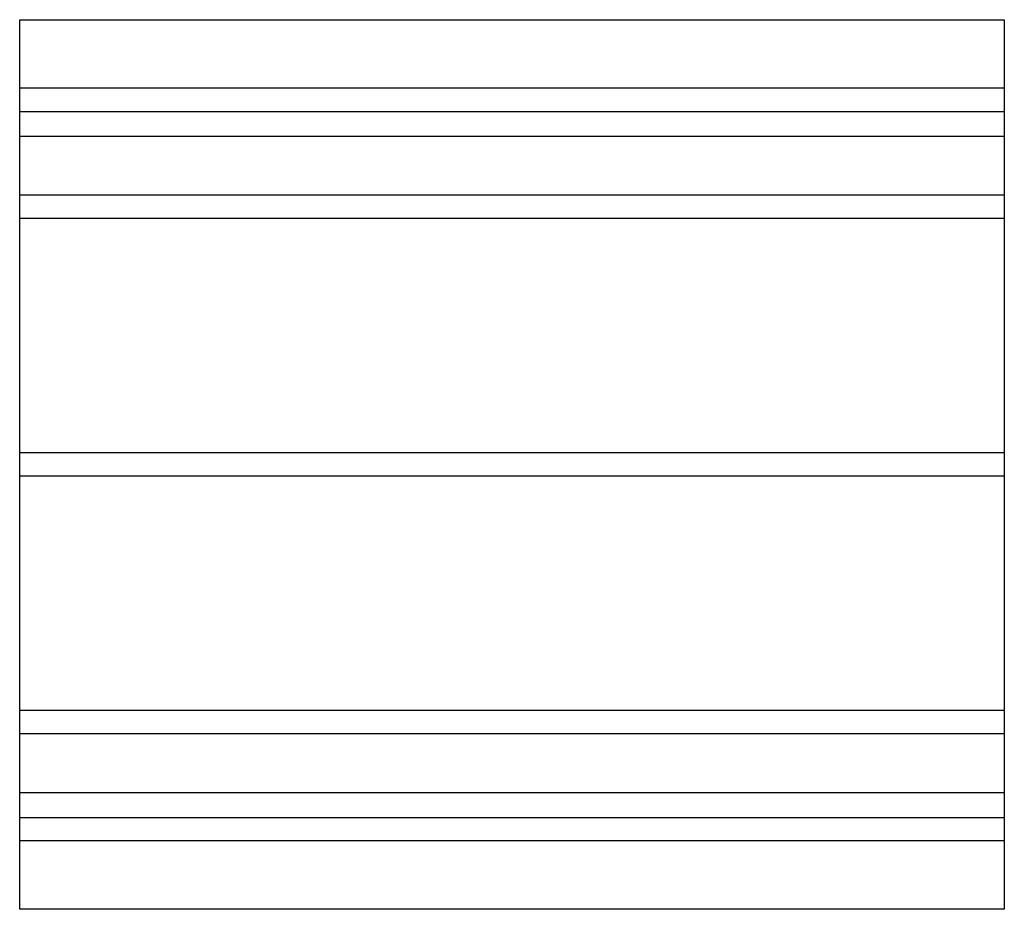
# Model space of a CAD drawing. Header units: millimetres. Extents: x -338 to 338, y -305 to 305.
import ezdxf

# ---------------------------------------------------------------- set-up
doc = ezdxf.new("R2010")
doc.units = ezdxf.units.MM
doc.layers.add('HIDDEN', color=7, linetype='Continuous')
doc.layers.add('THICK', color=7, linetype='Continuous')

msp = doc.modelspace()

# ---------------------------------------------------------------- linework, layer by layer
at = {"layer": 'HIDDEN'}
for p, q in [((337.5, 258), (-337.5, 258)), ((-337.5, 242), (337.5, 242)), ((337.5, 225), (-337.5, 225)), ((337.5, 184.78), (-337.5, 184.78)), ((337.5, 184.78), (-337.5, 184.78)), ((337.5, 168.78), (-337.5, 168.78)), ((337.5, 168.78), (-337.5, 168.78)), ((337.5, 8), (-337.5, 8)), ((337.5, 8), (-337.5, 8)), ((337.5, -8), (-337.5, -8)), ((337.5, -8), (-337.5, -8)), ((337.5, -168.78), (-337.5, -168.78)), ((337.5, -168.78), (-337.5, -168.78)), ((337.5, -184.78), (-337.5, -184.78)), ((337.5, -184.78), (-337.5, -184.78)), ((-337.5, -225), (337.5, -225)), ((-337.5, -242), (337.5, -242)), ((337.5, -258), (-337.5, -258))]:
    msp.add_line(p, q, dxfattribs=at)
at = {"layer": 'THICK'}
for p, q in [((-337.5, -305), (-337.5, 305)), ((-337.5, 305), (337.5, 305)), ((337.5, 305), (337.5, -305)), ((337.5, -305), (-337.5, -305))]:
    msp.add_line(p, q, dxfattribs=at)

doc.saveas('drawing.dxf')
